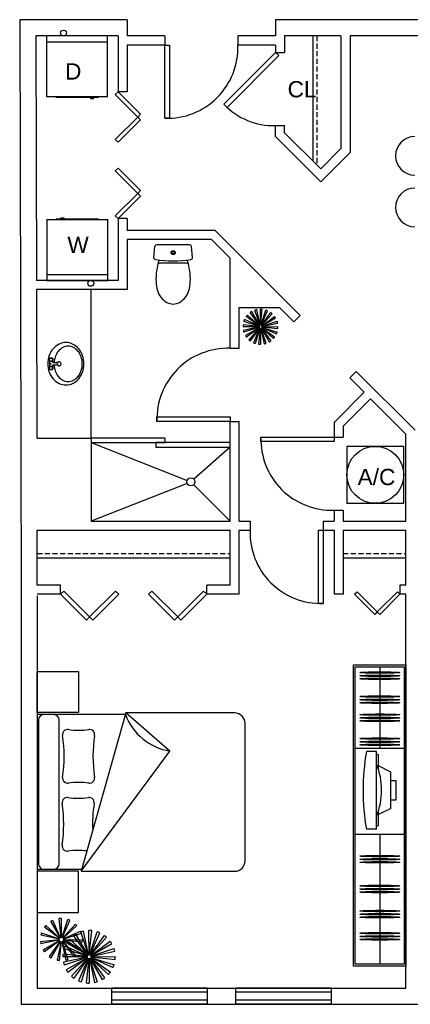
# Model space of a CAD drawing. Header units: inches. Extents: x -423 to 144, y -354 to 198.
# Tile 1 of 4: x -423 to -231, y -354 to 131. Entities that reach past the tile are written whole.
import ezdxf

# ---------------------------------------------------------------- set-up
doc = ezdxf.new("R2010")
doc.units = ezdxf.units.IN
doc.header["$LTSCALE"] = 5
doc.header["$MEASUREMENT"] = 0
doc.linetypes.add('DASHED', pattern=[0.75, 0.5, -0.25])
doc.layers.add('Additives', color=5, linetype='Continuous')
doc.layers.add('Floor Plan', color=1, linetype='Continuous')
doc.styles.get("Standard").update_dxf_attribs({"font": 'arial.ttf'})

msp = doc.modelspace()

# ---------------------------------------------------------------- linework, layer by layer
at = {"color": 7, "lineweight": -2}
for p, q in [((-339.44, 19.82), (-355.59, 19.82)), ((-357.02, 13.55), (-356.5, 19)), ((-338.02, 13.55), (-338.53, 19)), ((-340.88, 10.74), (-354.15, 10.74))]:
    msp.add_line(p, q, dxfattribs=at)
for radius in [0.993, 0.661]:
    msp.add_circle((-347.52, 15.95), radius, dxfattribs=at)
for centre, radius, start, end in [((-355.59, 18.91), 0.911, 90, 174.61), ((-339.44, 18.91), 0.911, 5.39, 90), ((-356.11, 13.46), 0.911, 174.61, 260.7605), ((-347.52, 66.28), 54.43, 260.7605, 279.1767), ((-347.52, 66.28), 54.43, 260.8233, 279.2395), ((-327.16, 2.92), 28.82, 161.0108, 182.6184), ((-353.37, 8.02), 2.82, 106.1115, 125.5255), ((-341.66, 8.02), 2.82, 54.4745, 73.8885), ((-367.87, 2.92), 28.82, 357.3816, 18.9892), ((-338.92, 13.46), 0.911, 279.2395, 5.39), ((-341.8, 1.6), 14.14, 180, 197.7077), ((-353.23, 1.6), 14.14, 342.2923, 360), ((-344.61, 0.7), 11.2, 197.7077, 217.6262), ((-350.43, 0.7), 11.2, 322.3738, 342.2923), ((-346.38, -0.67), 8.95, 217.6262, 241.7483), ((-347.52, -2.77), 6.56, 241.7483, 270), ((-347.52, -2.77), 6.56, 270, 298.2517), ((-348.65, -0.67), 8.95, 298.2517, 322.3738)]:
    msp.add_arc(centre, radius, start, end, dxfattribs=at)
at = {"layer": 'Additives', "color": 7}
for p, q in [((-379.85, 122.54), (-409.85, 122.54)), ((-409.85, 122.54), (-409.85, 92.54)), ((-379.85, 119.54), (-379.85, 122.54)), ((-379.85, 119.54), (-409.85, 119.54)), ((-379.85, 92.54), (-379.85, 119.54)), ((-379.85, 92.54), (-409.83, 92.54)), ((-384.36, 92.25), (-405.33, 92.25)), ((-388.13, 91.7), (-388.13, 92.25)), ((-386.75, 92.25), (-386.75, 91.7)), ((-386.75, 91.7), (-388.13, 91.7)), ((-409.71, 32.26), (-409.71, 5.26)), ((-409.7, 32.26), (-379.73, 32.26)), ((-405.19, 32.55), (-384.22, 32.55)), ((-402.8, 32.55), (-402.8, 33.1)), ((-402.8, 33.1), (-401.42, 33.1)), ((-401.42, 33.1), (-401.42, 32.55)), ((-379.71, 2.26), (-379.71, 32.26)), ((-409.71, 5.26), (-409.71, 2.26)), ((-409.71, 5.26), (-379.71, 5.26)), ((-409.71, 2.26), (-379.71, 2.26)), ((-304.89, -20.02), (-309.62, -13.57)), ((-304.84, -19.98), (-308.84, -13.06)), ((-304.72, -19.93), (-307.23, -12.34)), ((-304.66, -19.92), (-306.33, -12.1)), ((-304.54, -19.9), (-304.58, -11.91)), ((-304.47, -19.91), (-303.64, -11.95)), ((-304.35, -19.93), (-301.92, -12.31)), ((-304.29, -19.95), (-301.04, -12.65)), ((-304.18, -20.02), (-299.51, -13.52)), ((-304.13, -20.06), (-298.78, -14.11)), ((-305.11, -20.32), (-312.73, -17.89)), ((-305.09, -20.26), (-312.39, -17.01)), ((-305.02, -20.15), (-311.52, -15.49)), ((-304.98, -20.1), (-310.93, -14.76)), ((-304.05, -20.15), (-297.6, -15.42)), ((-304.01, -20.2), (-297.09, -16.2)), ((-303.96, -20.32), (-296.37, -17.81)), ((-303.94, -20.38), (-296.12, -18.71)), ((-305.14, -20.51), (-313.13, -20.55)), ((-305.13, -20.44), (-313.09, -19.61)), ((-305.12, -20.63), (-312.94, -22.3)), ((-305.11, -20.7), (-312.7, -23.2)), ((-305.06, -20.81), (-311.98, -24.81)), ((-305.02, -20.86), (-311.47, -25.6)), ((-304.94, -20.95), (-310.28, -26.9)), ((-304.89, -21), (-309.55, -27.49)), ((-304.78, -21.06), (-308.03, -28.36)), ((-304.72, -21.08), (-307.15, -28.7)), ((-304.6, -21.11), (-305.43, -29.06)), ((-304.53, -21.11), (-304.49, -29.11)), ((-304.41, -21.1), (-302.74, -28.92)), ((-304.34, -21.08), (-301.84, -28.67)), ((-304.23, -21.03), (-300.23, -27.95)), ((-304.18, -20.99), (-299.44, -27.44)), ((-304.09, -20.91), (-298.14, -26.26)), ((-304.04, -20.86), (-297.55, -25.53)), ((-303.98, -20.75), (-296.68, -24)), ((-303.96, -20.69), (-296.34, -23.12)), ((-303.93, -20.5), (-295.93, -20.46)), ((-303.93, -20.57), (-295.98, -21.4)), ((-408.4, -36.68), (-408.58, -36.68)), ((-408.31, -36.02), (-408.18, -36.15)), ((-408.31, -37.34), (-408.18, -37.21)), ((-408.3, -36.01), (-408.3, -35.93)), ((-408.3, -35.93), (-408.21, -35.93)), ((-408.3, -40.12), (-408.3, -37.35)), ((-408.21, -40.04), (-408.21, -37.43)), ((-407.65, -35.75), (-407.65, -35.93)), ((-407.65, -37.43), (-407.65, -37.61)), ((-407.12, -36.15), (-406.99, -36.02)), ((-407.12, -37.21), (-406.99, -37.34)), ((-407.09, -35.93), (-407, -35.93)), ((-407, -36.01), (-407, -35.93)), ((-407, -37.43), (-407, -37.35)), ((-406.72, -36.68), (-406.91, -36.68)), ((-406.25, -38.17), (-404.9, -38.17)), ((-408.4, -40.78), (-408.58, -40.78)), ((-408.31, -40.12), (-408.18, -40.26)), ((-408.31, -41.44), (-408.18, -41.31)), ((-408.3, -41.53), (-408.3, -41.45)), ((-408.3, -41.53), (-408.21, -41.53)), ((-407.65, -40.04), (-407.65, -39.85)), ((-407.65, -41.72), (-407.65, -41.53)), ((-407.12, -40.26), (-406.99, -40.12)), ((-407.12, -41.31), (-406.99, -41.44)), ((-407.09, -41.53), (-407, -41.53)), ((-407, -40.12), (-407, -40.04)), ((-407, -41.53), (-407, -41.45)), ((-406.72, -40.78), (-406.91, -40.78)), ((-406.25, -39.29), (-404.9, -39.29)), ((-351.38, -75.25), (-387.92, -75.25)), ((-387.92, -75.25), (-387.92, -77.5)), ((-387.92, -77.5), (-340.65, -96.09)), ((-387.92, -77.5), (-351.38, -77.5)), ((-319.52, -77.5), (-356.06, -77.5)), ((-356.06, -77.5), (-356.06, -79.75)), ((-351.38, -77.5), (-351.38, -75.25)), ((-319.52, -79.75), (-319.52, -77.5)), ((-356.06, -79.75), (-319.52, -79.75)), ((-319.52, -79.75), (-337.29, -95.5)), ((-234.03, -79.39), (-262.03, -79.39)), ((-262.03, -79.39), (-262.03, -107.39)), ((-234.03, -107.39), (-234.03, -79.39)), ((-340.65, -97.56), (-387.92, -116.15)), ((-337.37, -98.24), (-319.52, -116.15)), ((-262.03, -107.39), (-234.03, -107.39)), ((-258.78, -335.13), (-258.78, -186.89)), ((-258.78, -186.89), (-232.9, -186.89)), ((-257.84, -334.19), (-257.84, -187.83)), ((-257.84, -187.83), (-233.84, -187.83)), ((-245.84, -187.83), (-245.84, -227.83)), ((-233.84, -187.83), (-233.84, -334.19)), ((-232.9, -186.89), (-232.9, -335.13)), ((-414.43, -210.31), (-414.43, -190.05)), ((-414.43, -190.05), (-394.16, -190.05)), ((-394.16, -190.05), (-394.16, -210.31)), ((-394.16, -210.31), (-414.43, -210.31)), ((-414.43, -211.35), (-414.43, -287.35)), ((-371.01, -211.35), (-414.43, -211.35)), ((-406.21, -211.35), (-411.28, -211.35)), ((-370.76, -210.54), (-392.77, -288.38)), ((-317.19, -210.54), (-370.76, -210.54)), ((-349.19, -229.29), (-370.76, -210.54)), ((-413.81, -213.88), (-413.81, -284.81)), ((-403.68, -284.81), (-403.68, -213.88)), ((-312.12, -283.34), (-312.12, -215.61)), ((-392.77, -288.38), (-349.19, -229.29)), ((-257.84, -227.83), (-233.84, -227.83)), ((-247.36, -229.52), (-252.38, -229.52)), ((-247.36, -267.69), (-247.36, -229.52)), ((-246.44, -231.18), (-247.36, -230.72)), ((-246.44, -238.39), (-246.44, -231.18)), ((-240.29, -239.58), (-246.44, -236.56)), ((-240.29, -257.46), (-240.29, -239.58)), ((-240.31, -243.7), (-237.8, -243.7)), ((-237.8, -253.34), (-237.8, -243.7)), ((-240.29, -253.34), (-237.8, -253.34)), ((-240.29, -257.46), (-246.44, -260.48)), ((-246.44, -265.86), (-246.44, -258.65)), ((-246.44, -265.86), (-247.36, -266.32)), ((-257.84, -270.19), (-233.84, -270.19)), ((-247.36, -267.69), (-252.38, -267.69)), ((-245.84, -270.19), (-245.84, -334.19)), ((-414.43, -287.35), (-392.46, -287.35)), ((-414.43, -288.38), (-414.43, -308.64)), ((-394.16, -288.38), (-414.43, -288.38)), ((-411.28, -287.35), (-406.21, -287.35)), ((-394.16, -308.64), (-394.16, -288.38)), ((-392.77, -288.38), (-392.77, -288.4)), ((-392.77, -288.4), (-317.19, -288.4)), ((-414.43, -308.64), (-394.16, -308.64)), ((-402.99, -321.24), (-407.67, -313.04)), ((-402.91, -321.2), (-406.77, -312.59)), ((-402.63, -321.12), (-403.57, -311.73)), ((-402.54, -321.12), (-402.57, -311.68)), ((-402.26, -321.16), (-399.3, -312.2)), ((-402.18, -321.2), (-398.36, -312.56)), ((-401.93, -321.35), (-395.59, -314.37)), ((-412.39, -318.85), (-412.65, -319.82)), ((-403.4, -321.74), (-412.39, -318.85)), ((-410.24, -315.12), (-410.88, -315.9)), ((-403.27, -321.49), (-410.88, -315.9)), ((-403.21, -321.42), (-410.24, -315.12)), ((-401.87, -321.42), (-394.88, -315.08)), ((-401.72, -321.66), (-393.08, -317.86)), ((-401.68, -321.74), (-392.72, -318.8)), ((-389.39, -329.71), (-395.4, -319.3)), ((-389.22, -329.63), (-392.99, -318.22)), ((-389.12, -329.61), (-391.63, -317.85)), ((-388.94, -329.59), (-389, -317.57)), ((-388.84, -329.59), (-387.59, -317.64)), ((-388.66, -329.63), (-385, -318.18)), ((-388.56, -329.66), (-383.68, -318.68)), ((-403.44, -322.12), (-412.82, -323.13)), ((-412.82, -323.13), (-412.72, -324.12)), ((-403.43, -322.2), (-412.67, -324.12)), ((-403.42, -321.83), (-412.65, -319.82)), ((-403.32, -322.47), (-411.48, -327.21)), ((-403.28, -322.55), (-410.94, -328.06)), ((-403.07, -322.75), (-408.6, -330.4)), ((-403, -322.8), (-407.76, -330.95)), ((-402.73, -322.9), (-404.67, -332.14)), ((-402.64, -322.92), (-403.67, -332.3)), ((-402.35, -322.9), (-400.37, -332.13)), ((-402.27, -322.88), (-399.39, -331.87)), ((-402.01, -322.75), (-396.44, -330.37)), ((-401.94, -322.7), (-395.66, -329.74)), ((-401.76, -322.47), (-393.57, -327.17)), ((-401.72, -322.39), (-393.12, -326.27)), ((-401.64, -322.03), (-392.2, -322.07)), ((-401.64, -322.11), (-392.26, -323.08)), ((-389.67, -329.96), (-399.43, -322.95)), ((-389.61, -329.89), (-398.54, -321.85)), ((-389.47, -329.76), (-396.58, -320.07)), ((-388.4, -329.76), (-381.39, -320)), ((-388.33, -329.82), (-380.29, -320.88)), ((-388.2, -329.96), (-378.51, -322.84)), ((-388.15, -330.04), (-377.74, -324.02)), ((-411.48, -327.21), (-410.94, -328.06)), ((-389.83, -330.4), (-401.79, -329.15)), ((-389.79, -330.22), (-401.24, -326.56)), ((-389.76, -330.12), (-400.74, -325.24)), ((-388.07, -330.21), (-376.66, -326.44)), ((-388.04, -330.3), (-376.29, -327.79)), ((-408.6, -330.4), (-407.76, -330.95)), ((-389.84, -330.5), (-401.86, -330.56)), ((-389.82, -330.68), (-401.57, -333.19)), ((-389.79, -330.78), (-401.2, -334.55)), ((-389.72, -330.95), (-400.12, -336.96)), ((-389.66, -331.03), (-399.35, -338.14)), ((-389.54, -331.17), (-397.57, -340.1)), ((-389.46, -331.23), (-396.48, -340.99)), ((-389.3, -331.32), (-394.18, -342.3)), ((-389.21, -331.36), (-392.86, -342.81)), ((-389.03, -331.39), (-390.27, -343.35)), ((-388.93, -331.4), (-388.87, -343.42)), ((-388.74, -331.38), (-386.23, -343.13)), ((-388.65, -331.35), (-384.88, -342.76)), ((-388.48, -331.28), (-382.46, -341.68)), ((-388.39, -331.22), (-381.28, -340.91)), ((-388.26, -331.1), (-379.32, -339.13)), ((-388.2, -331.02), (-378.44, -338.04)), ((-388.1, -330.86), (-377.12, -335.74)), ((-388.07, -330.77), (-376.62, -334.42)), ((-388.03, -330.49), (-376.01, -330.43)), ((-388.03, -330.59), (-376.08, -331.83)), ((-233.84, -334.19), (-257.84, -334.19)), ((-232.9, -335.13), (-258.78, -335.13))]:
    msp.add_line(p, q, dxfattribs=at)
for centre, radius in [((-401.48, 123.98), 1.44), ((-388.07, 0.82), 1.44), ((-407.65, -36.68), 0.932), ((-407.65, -36.68), 0.746), ((-407.93, -38.73), 0.186), ((-407.65, -40.78), 0.932), ((-407.65, -40.78), 0.746), ((-248.03, -93.39), 14), ((-338.79, -96.82), 2)]:
    msp.add_circle(centre, radius, dxfattribs=at)
for centre, radius, start, end in [((-228.54, 63.58), 9.52, 90, 270), ((-228.54, 38.22), 9.52, 90, 270), ((-304.53, -20.51), 8.6, 120.0432, 126.2899), ((-304.53, -20.51), 8.6, 102.0432, 108.2899), ((-304.53, -20.51), 8.6, 84.0432, 90.2899), ((-304.53, -20.51), 8.6, 66.0432, 72.2899), ((-304.53, -20.51), 8.6, 48.0432, 54.2899), ((-304.53, -20.51), 8.6, 156.0432, 162.2899), ((-304.53, -20.51), 8.6, 138.0432, 144.2899), ((-304.53, -20.51), 8.6, 30.0432, 36.2899), ((-304.53, -20.51), 8.6, 12.0432, 18.2899), ((-304.53, -20.51), 8.6, 174.0432, 180.2899), ((-304.53, -20.51), 8.6, 192.0432, 198.2899), ((-304.53, -20.51), 0.603, 174.0432, 180.2899), ((-304.53, -20.51), 0.603, 192.0432, 198.2899), ((-304.53, -20.51), 0.603, 156.0432, 162.2899), ((-304.53, -20.51), 0.603, 210.0432, 216.2899), ((-304.53, -20.51), 0.603, 138.0432, 144.2899), ((-304.53, -20.51), 0.603, 228.0432, 234.2899), ((-304.53, -20.51), 0.603, 120.0432, 126.2899), ((-304.53, -20.51), 0.603, 246.0432, 252.2899), ((-304.53, -20.51), 0.603, 102.0432, 108.2899), ((-304.53, -20.51), 0.603, 264.0432, 270.2899), ((-304.53, -20.51), 0.603, 84.0432, 90.2899), ((-304.53, -20.51), 0.603, 282.0432, 288.2899), ((-304.53, -20.51), 0.603, 66.0432, 72.2899), ((-304.53, -20.51), 0.603, 300.0432, 306.2899), ((-304.53, -20.51), 0.603, 48.0432, 54.2899), ((-304.53, -20.51), 0.603, 318.0432, 324.2899), ((-304.53, -20.51), 0.603, 30.0432, 36.2899), ((-304.53, -20.51), 0.603, 336.0432, 342.2899), ((-304.53, -20.51), 0.603, 12.0432, 18.2899), ((-304.53, -20.51), 0.603, 354.0432, 0.2899), ((-304.53, -20.51), 8.6, 336.0432, 342.2899), ((-304.53, -20.51), 8.6, 354.0432, 0.2899), ((-399.66, -37.27), 9.13, 115.9353, 139.5789), ((-400.33, -35.9), 7.61, 90, 115.9354), ((-400.33, -35.9), 7.61, 64.0646, 90), ((-400.99, -37.27), 9.13, 40.4211, 64.0647), ((-304.53, -20.51), 8.6, 210.0432, 216.2899), ((-304.53, -20.51), 8.6, 228.0432, 234.2899), ((-304.53, -20.51), 8.6, 246.0432, 252.2899), ((-304.53, -20.51), 8.6, 264.0432, 270.2899), ((-304.53, -20.51), 8.6, 282.0432, 288.2899), ((-304.53, -20.51), 8.6, 300.0432, 306.2899), ((-304.53, -20.51), 8.6, 318.0432, 324.2899), ((-398.62, -38.16), 10.5, 139.5789, 160.5678), ((-397.2, -38.13), 8.83, 141.3982, 161.7019), ((-398.42, -37.15), 7.27, 117.4223, 141.3982), ((-399.2, -35.65), 5.59, 90, 117.4222), ((-399.2, -35.65), 5.59, 62.5778, 90), ((-399.98, -37.15), 7.27, 38.6018, 62.5777), ((-401.2, -38.13), 8.83, 18.2981, 38.6018), ((-402.03, -38.16), 10.5, 19.4322, 40.4211), ((-396.99, -38.73), 12.23, 160.5678, 180.0001), ((-396.99, -38.73), 12.23, 179.9999, 199.4322), ((-406.35, -37.43), 0.746, 180, 270), ((-406.25, -37.43), 0.746, 180, 270), ((-395.28, -38.76), 10.86, 161.7018, 176.8944), ((-405.06, -38.73), 0.559, 270, 90), ((-404.9, -38.73), 0.559, 270, 90), ((-403.66, -38.73), 1.03, 206.3454, 153.6546), ((-403.12, -38.76), 10.86, 0, 18.2982), ((-403.66, -38.73), 12.23, 359.9999, 19.4322), ((-403.66, -38.73), 12.23, 340.5678, 0.0001), ((-398.62, -39.31), 10.5, 199.4322, 220.4211), ((-406.35, -40.04), 0.746, 90, 180), ((-406.25, -40.04), 0.746, 90, 180), ((-395.28, -38.76), 10.86, 182.8021, 198.2982), ((-397.2, -39.4), 8.83, 198.2981, 218.6018), ((-401.2, -39.4), 8.83, 321.3982, 341.7019), ((-402.03, -39.31), 10.5, 319.5789, 340.5678), ((-403.12, -38.76), 10.86, 341.7018, 360), ((-399.66, -40.19), 9.13, 220.4211, 244.0647), ((-398.42, -40.37), 7.27, 218.6018, 242.5777), ((-400.33, -41.56), 7.61, 244.0647, 270), ((-399.2, -41.87), 5.59, 242.5778, 270), ((-400.33, -41.56), 7.61, 270, 295.9354), ((-399.2, -41.87), 5.59, 270, 297.4222), ((-400.99, -40.19), 9.13, 295.9353, 319.5789), ((-399.98, -40.37), 7.27, 297.4223, 321.3982), ((-411.28, -213.88), 2.53, 90, 180), ((-406.21, -213.88), 2.53, 0, 90), ((-344.54, -201.39), 28.28, 200.6076, 260.5328), ((-317.19, -215.61), 5.07, 360, 90), ((-399.46, -221.18), 2.53, 81.958, 188.7701), ((-468.67, -231.85), 67.49, 351.2299, 8.7701), ((-394.09, -183.13), 35.89, 261.958, 278.042), ((-388.71, -221.18), 2.53, 351.2299, 98.042), ((-319.51, -231.85), 67.49, 171.2299, 188.7701), ((-399.46, -242.53), 2.53, 171.2299, 278.042), ((-388.71, -242.53), 2.53, 261.958, 8.7701), ((-394.09, -280.58), 35.89, 81.958, 98.042), ((-399.67, -254.65), 2.53, 81.958, 188.7701), ((-468.88, -265.32), 67.49, 351.2299, 8.7701), ((-394.3, -216.6), 35.89, 261.958, 278.042), ((-388.92, -254.65), 2.53, 351.2299, 98.042), ((-319.71, -265.32), 67.49, 171.2299, 182.6369), ((-399.67, -276), 2.53, 171.2299, 278.042), ((-394.3, -314.05), 35.89, 83.0603, 98.042), ((-411.28, -284.81), 2.53, 180, 270), ((-406.21, -284.81), 2.53, 270, 360), ((-317.19, -283.34), 5.07, 270, 0), ((-402.54, -322.02), 10.34, 114.1488, 119.7264), ((-402.54, -322.02), 10.34, 90.1488, 95.7264), ((-402.54, -322.02), 10.34, 66.1488, 71.7264), ((-402.54, -322.02), 10.34, 42.1488, 47.7264), ((-388.93, -330.49), 12.93, 120.0432, 126.2899), ((-402.54, -322.02), 10.34, 18.1488, 23.7264), ((-388.93, -330.49), 12.93, 102.0432, 108.2899), ((-388.93, -330.49), 12.93, 84.0432, 90.2899), ((-388.93, -330.49), 12.93, 66.0432, 72.2899), ((-388.93, -330.49), 12.93, 138.0432, 144.2899), ((-402.54, -322.02), 10.34, 354.1488, 359.7264), ((-388.93, -330.49), 12.93, 48.0432, 54.2899), ((-388.93, -330.49), 12.93, 30.0432, 36.2899), ((-388.93, -330.49), 12.93, 174.0432, 180.2899), ((-388.93, -330.49), 12.93, 156.0432, 162.2899), ((-402.54, -322.02), 10.34, 330.1488, 335.7264), ((-388.93, -330.49), 12.93, 12.0432, 18.2899), ((-402.54, -322.02), 10.34, 258.1488, 263.7264), ((-388.93, -330.49), 12.93, 192.0432, 198.2899), ((-402.54, -322.02), 10.34, 282.1488, 287.7264), ((-402.54, -322.02), 10.34, 306.1488, 311.7264), ((-388.93, -330.49), 0.906, 174.0432, 180.2899), ((-388.93, -330.49), 0.906, 192.0432, 198.2899), ((-388.93, -330.49), 0.906, 156.0432, 162.2899), ((-388.93, -330.49), 0.906, 210.0432, 216.2899), ((-388.93, -330.49), 0.906, 138.0432, 144.2899), ((-388.93, -330.49), 0.906, 228.0432, 234.2899), ((-388.93, -330.49), 0.906, 120.0432, 126.2899), ((-388.93, -330.49), 0.906, 246.0432, 252.2899), ((-388.93, -330.49), 0.906, 102.0432, 108.2899), ((-388.93, -330.49), 0.906, 264.0432, 270.2899), ((-388.93, -330.49), 0.906, 84.0432, 90.2899), ((-388.93, -330.49), 0.906, 282.0432, 288.2899), ((-388.93, -330.49), 0.906, 66.0432, 72.2899), ((-388.93, -330.49), 0.906, 300.0432, 306.2899), ((-388.93, -330.49), 0.906, 48.0432, 54.2899), ((-388.93, -330.49), 0.906, 318.0432, 324.2899), ((-388.93, -330.49), 0.906, 30.0432, 36.2899), ((-388.93, -330.49), 0.906, 336.0432, 342.2899), ((-388.93, -330.49), 0.906, 12.0432, 18.2899), ((-388.93, -330.49), 0.906, 354.0432, 0.2899), ((-388.93, -330.49), 12.93, 354.0432, 0.2899), ((-388.93, -330.49), 12.93, 210.0432, 216.2899), ((-388.93, -330.49), 12.93, 318.0432, 324.2899), ((-388.93, -330.49), 12.93, 336.0432, 342.2899), ((-388.93, -330.49), 12.93, 228.0432, 234.2899), ((-388.93, -330.49), 12.93, 246.0432, 252.2899), ((-388.93, -330.49), 12.93, 264.0432, 270.2899), ((-388.93, -330.49), 12.93, 282.0432, 288.2899), ((-388.93, -330.49), 12.93, 300.0432, 306.2899)]:
    msp.add_arc(centre, radius, start, end, dxfattribs=at)
for centre in [(-245.84, -190.65), (-245.84, -192.24), (-245.84, -193.71), (-245.84, -202.44), (-245.84, -204.03), (-245.84, -205.5), (-245.84, -211.36), (-245.84, -212.94), (-245.84, -214.41), (-245.84, -223.14), (-245.84, -224.73), (-245.84, -226.2), (-245.84, -280.94), (-245.84, -282.52), (-245.84, -283.99), (-245.84, -295.6), (-245.84, -297.18), (-245.84, -298.65), (-245.84, -307.96), (-245.84, -309.55), (-245.84, -311.02), (-245.84, -318.89), (-245.84, -320.47), (-245.84, -321.94)]:
    msp.add_ellipse(centre, major_axis=(9.84, 0), ratio=0.034448, dxfattribs=at)
for centre, major_axis, start_param, end_param in [((-187.06, -248.6), (0, 86.12), 1.347292, 1.7943), ((-265.62, -248.52), (0, 26.66), 4.216526, 5.208252)]:
    msp.add_ellipse(centre, major_axis=major_axis, ratio=0.777778, start_param=start_param, end_param=end_param, dxfattribs=at)
at = {"layer": 'Floor Plan', "color": 7}
for p, q in [((-423.09, 130.54), (-422.43, -152.82)), ((-370.12, 130.54), (-423.09, 130.54)), ((-415.09, 130.56), (-415.09, 130.54)), ((-370.12, 130.54), (-370.12, 122.54)), ((-180.11, 130.54), (-297.13, 130.54)), ((-297.13, 130.54), (-297.13, 122.54)), ((-423.07, 122.54), (-423.09, 122.54)), ((-415.07, 122.54), (-414.79, 2.26)), ((-374.62, 122.54), (-415.07, 122.54)), ((-374.62, 122.54), (-374.62, 95.07)), ((-351.63, 122.54), (-370.12, 122.54)), ((-351.63, 122.54), (-351.63, 118.04)), ((-315.63, 122.54), (-315.63, 118.04)), ((-297.13, 122.54), (-315.63, 122.54)), ((-264.93, 122.54), (-292.63, 122.54)), ((-292.63, 122.54), (-292.63, 114.47)), ((-278.78, 122.54), (-278.78, 61.04)), ((-264.93, 122.54), (-264.93, 67.15)), ((-176.79, 122.54), (-260.43, 122.54)), ((-260.43, 122.54), (-260.43, 65.29)), ((-351.63, 118.04), (-370.12, 118.04)), ((-370.12, 118.04), (-370.12, 95.07)), ((-351.63, 82.04), (-351.63, 118.04)), ((-351.63, 118.04), (-349.38, 118.04)), ((-349.38, 118.04), (-349.38, 82.04)), ((-297.13, 118.04), (-315.63, 118.04)), ((-297.13, 118.04), (-297.13, 114.47)), ((-322.58, 89.01), (-297.13, 114.47)), ((-295.54, 112.88), (-320.99, 87.42)), ((-297.13, 114.47), (-292.63, 114.47)), ((-297.13, 114.47), (-295.54, 112.88)), ((-376, 93.69), (-374.62, 95.07)), ((-364.97, 82.66), (-376, 93.69)), ((-370.12, 95.07), (-374.62, 95.07)), ((-374.62, 95.07), (-363.59, 84.04)), ((-320.99, 87.42), (-322.58, 89.01)), ((-376, 71.63), (-364.97, 82.66)), ((-363.59, 84.04), (-364.97, 82.66)), ((-364.97, 82.66), (-363.59, 81.28)), ((-363.59, 81.28), (-374.62, 70.25)), ((-349.38, 82.04), (-351.63, 82.04)), ((-297.13, 78.47), (-292.63, 78.47)), ((-297.13, 73.03), (-297.13, 78.47)), ((-292.63, 74.89), (-292.63, 78.47)), ((-297.13, 73.03), (-274.88, 50.78)), ((-292.63, 74.89), (-274.89, 57.15)), ((-374.62, 70.25), (-376, 71.63)), ((-274.89, 57.15), (-264.93, 67.15)), ((-274.88, 50.78), (-260.43, 65.29)), ((-376, 56.12), (-374.62, 57.5)), ((-364.97, 45.09), (-376, 56.12)), ((-374.62, 57.5), (-363.59, 46.47)), ((-376, 34.06), (-364.97, 45.09)), ((-363.59, 43.71), (-374.62, 32.68)), ((-363.59, 46.47), (-364.97, 45.09)), ((-364.97, 45.09), (-363.59, 43.71)), ((-374.62, 32.68), (-376, 34.06)), ((-370.12, 32.68), (-374.62, 32.68)), ((-374.62, 32.68), (-374.62, 2.26)), ((-370.12, 32.68), (-370.12, 26.89)), ((-326.77, 26.89), (-370.12, 26.89)), ((-284.93, -14.94), (-326.77, 26.89)), ((-328.64, 22.39), (-370.12, 22.39)), ((-370.12, 22.39), (-370.12, -2.24)), ((-319.52, 13.28), (-328.64, 22.39)), ((-319.52, -31.12), (-319.52, 13.28)), ((-374.62, 2.26), (-414.79, 2.26)), ((-370.12, -2.24), (-414.79, -2.24)), ((-414.78, -2.24), (-414.61, -75.25)), ((-387.92, -75.25), (-387.92, -2.24)), ((-315.02, -11.05), (-295.19, -11.05)), ((-315.02, -31.12), (-315.02, -11.05)), ((-288.12, -18.12), (-295.19, -11.05)), ((-288.12, -18.12), (-284.93, -14.94)), ((-319.52, -31.12), (-315.02, -31.12)), ((-260.56, -45.68), (-257.38, -42.49)), ((-228.4, -71.46), (-257.38, -42.49)), ((-253.49, -52.75), (-260.56, -45.68)), ((-268.3, -67.57), (-253.49, -52.75)), ((-263.8, -69.43), (-250.3, -55.93)), ((-232.9, -73.33), (-250.3, -55.93)), ((-355.52, -67.12), (-355.52, -64.87)), ((-355.52, -64.87), (-319.52, -64.87)), ((-319.52, -67.12), (-355.52, -67.12)), ((-319.52, -64.87), (-319.52, -67.12)), ((-319.52, -67.12), (-315.02, -67.12)), ((-319.52, -116.15), (-319.52, -67.12)), ((-315.02, -116.15), (-315.02, -67.12)), ((-268.3, -67.57), (-268.3, -74.79)), ((-263.8, -69.43), (-263.8, -74.79)), ((-414.61, -75.25), (-387.92, -75.25)), ((-387.92, -75.25), (-387.92, -116.15)), ((-304.3, -77.04), (-304.3, -74.79)), ((-304.3, -74.79), (-268.3, -74.79)), ((-268.3, -77.04), (-304.3, -77.04)), ((-268.3, -74.79), (-263.8, -74.79)), ((-268.3, -74.79), (-268.3, -77.04)), ((-232.9, -116.15), (-232.9, -73.33)), ((-268.3, -110.79), (-268.3, -116.15)), ((-268.3, -110.79), (-263.8, -110.79)), ((-263.8, -110.79), (-263.8, -116.15)), ((-387.92, -116.15), (-319.52, -116.15)), ((-315.02, -116.15), (-309.66, -116.15)), ((-309.66, -116.15), (-309.66, -120.65)), ((-273.66, -116.15), (-273.66, -120.65)), ((-273.66, -116.15), (-268.3, -116.15)), ((-263.8, -116.15), (-232.9, -116.15)), ((-414.43, -147.65), (-414.43, -120.65)), ((-414.43, -120.65), (-319.52, -120.65)), ((-319.52, -147.65), (-319.52, -120.65)), ((-315.02, -152.15), (-315.02, -120.65)), ((-315.02, -120.65), (-309.66, -120.65)), ((-275.91, -156.65), (-275.91, -120.65)), ((-275.91, -120.65), (-273.66, -120.65)), ((-273.66, -120.65), (-273.66, -120.65)), ((-273.66, -120.65), (-268.3, -120.65)), ((-273.66, -120.65), (-273.66, -156.65)), ((-268.3, -120.65), (-268.3, -152.15)), ((-263.8, -120.65), (-232.9, -120.65)), ((-263.8, -120.65), (-263.8, -152.15)), ((-232.9, -147.65), (-232.9, -120.65)), ((-414.43, -134.15), (-319.52, -134.15)), ((-263.81, -134.15), (-232.9, -134.15)), ((-402.98, -147.65), (-414.43, -147.65)), ((-402.98, -152.15), (-402.98, -147.65)), ((-319.52, -147.65), (-330.97, -147.65)), ((-330.97, -152.15), (-330.97, -147.65)), ((-232.9, -147.65), (-235.9, -147.65)), ((-235.9, -147.65), (-235.9, -152.15)), ((-422.43, -152.82), (-422.43, -353.87)), ((-402.98, -152.15), (-414.43, -152.15)), ((-414.43, -152.82), (-414.43, -345.87)), ((-402.98, -152.15), (-401.39, -150.56)), ((-390.25, -164.88), (-402.98, -152.15)), ((-401.39, -150.56), (-388.66, -163.29)), ((-388.66, -163.29), (-375.93, -150.56)), ((-374.34, -152.15), (-387.07, -164.88)), ((-375.93, -150.56), (-374.34, -152.15)), ((-359.61, -152.15), (-358.02, -150.56)), ((-346.88, -164.88), (-359.61, -152.15)), ((-358.02, -150.56), (-345.29, -163.29)), ((-345.29, -163.29), (-332.56, -150.56)), ((-330.97, -152.15), (-343.7, -164.88)), ((-332.56, -150.56), (-330.97, -152.15)), ((-315.02, -152.15), (-330.97, -152.15)), ((-263.8, -152.15), (-268.3, -152.15)), ((-258.18, -152.15), (-256.94, -150.91)), ((-248.28, -162.05), (-258.18, -152.15)), ((-256.94, -150.91), (-247.04, -160.81)), ((-247.04, -160.81), (-237.14, -150.91)), ((-235.9, -152.15), (-245.8, -162.05)), ((-237.14, -150.91), (-235.9, -152.15)), ((-232.9, -152.15), (-235.9, -152.15)), ((-232.9, -345.87), (-232.9, -152.15)), ((-273.66, -156.65), (-275.91, -156.65)), ((-388.66, -163.29), (-390.25, -164.88)), ((-387.07, -164.88), (-388.66, -163.29)), ((-345.29, -163.29), (-346.88, -164.88)), ((-343.7, -164.88), (-345.29, -163.29)), ((-247.04, -160.81), (-248.28, -162.05)), ((-245.8, -162.05), (-247.04, -160.81)), ((-414.43, -345.87), (-232.9, -345.87)), ((-330.66, -345.87), (-377.69, -345.87)), ((-377.69, -353.87), (-377.69, -345.87)), ((-330.66, -347.87), (-377.69, -347.87)), ((-330.66, -353.87), (-330.66, -345.87)), ((-269.63, -345.87), (-316.66, -345.87)), ((-316.66, -353.87), (-316.66, -345.87)), ((-269.63, -347.87), (-316.66, -347.87)), ((-269.63, -353.87), (-269.63, -345.87)), ((-330.66, -351.87), (-377.69, -351.87)), ((-269.63, -351.87), (-316.66, -351.87)), ((-422.43, -353.87), (-224.9, -353.87)), ((-330.66, -353.87), (-377.69, -353.87)), ((-269.63, -353.87), (-316.66, -353.87))]:
    msp.add_line(p, q, dxfattribs=at)
at = {"layer": 'Floor Plan', "color": 7, "linetype": 'DASHED'}
for p, q in [((-276.78, 122.54), (-276.78, 59.04)), ((-414.43, -132.15), (-319.52, -132.15)), ((-263.81, -132.15), (-232.9, -132.15))]:
    msp.add_line(p, q, dxfattribs=at)
at = {"layer": 'Floor Plan', "color": 7}
for centre, start, end in [((-350.5, 116.92), 268.1524, 1.8476), ((-320.65, -66), 88.1524, 181.8476), ((-269.43, -75.92), 178.1524, 271.8476), ((-274.79, -121.78), 178.1524, 271.8476)]:
    msp.add_arc(centre, 34.89, start, end, dxfattribs=at)
at = {"layer": 'Floor Plan', "color": 7, "linetype": 'ByBlock', "lineweight": -2}
msp.add_arc((-298.25, 111.75), 33.3, 223.0641, 271.9359, dxfattribs=at)

# ---------------------------------------------------------------- texts
at = {"layer": 'Additives', "color": 7, "linetype": 'ByBlock', "lineweight": -2}
for s, p in [('D', (-400.76, 101.1)), ('CL', (-291.19, 92.36)), ('W', (-399.61, 15.85)), ('A/C', (-256.72, -98.43))]:
    msp.add_text(s, height=8, dxfattribs=at).set_placement(p)

doc.saveas('drawing.dxf')
